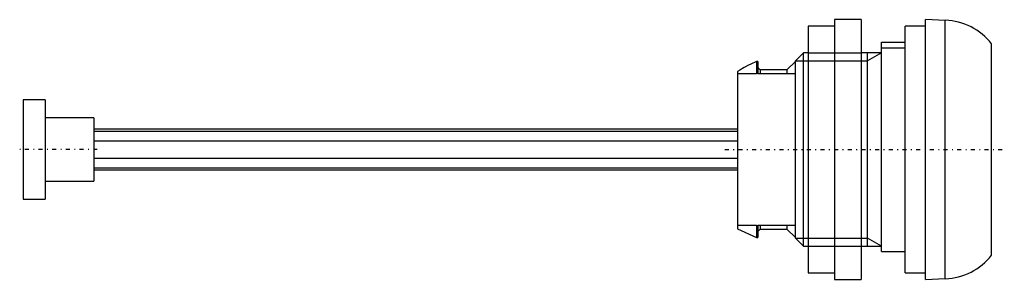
# Model space of a CAD drawing. Extents: x -81 to 30, y -15 to 15.
import ezdxf

# ---------------------------------------------------------------- set-up
doc = ezdxf.new("R2010")
doc.units = 0
doc.linetypes.add('CENTER', pattern=[1.5, 0.45, -0.5, 0.05, -0.5])
for name, color, linetype in [('AM_0', 7, 'CONTINUOUS'), ('AM_10', 7, 'CONTINUOUS'), ('AM_7', 7, 'CENTER')]:
    doc.layers.add(name, color=color, linetype=linetype)

msp = doc.modelspace()

# ---------------------------------------------------------------- linework, layer by layer
at = {"layer": 'AM_0', "color": 7, "linetype": 'CONTINUOUS'}
for p, q in [((14, 14.75), (11, 14.75)), ((11, 14.75), (11, -14.75)), ((14, 14.75), (14, -14.75)), ((23.55, 14.67), (21.3, 14.75)), ((21.3, -14.75), (21.3, 14.75)), ((23.55, -14.67), (23.55, 14.67)), ((11, 14), (8, 14)), ((8, 14), (8, -14)), ((21.3, 14), (19, 14)), ((19, -14), (19, 14)), ((16.3, -11.6), (16.3, 12.2)), ((16.3, 12.2), (19, 12.2)), ((19, 11.5), (16.3, 11.5)), ((28.8, -12.01), (28.8, 12.01)), ((7.47, 11), (6.55, 10.08)), ((6.55, -10.08), (6.55, 10.08)), ((8, 11), (7.47, 11)), ((7.47, -11), (7.47, 11)), ((16.3, 11), (14, 11)), ((2.15, 10), (1.5, 9.7)), ((2.3, 10), (2.15, 10)), ((2.15, 10), (2.15, 8.6)), ((2.3, 10), (2.3, 8.6)), ((2.55, 9.05), (2.3, 9.33)), ((5.6, 9.05), (2.55, 9.05)), ((2.55, 9.05), (2.55, 8.6)), ((6.55, 10), (5.6, 9.05)), ((5.6, 9.05), (5.6, 8.6)), ((0, 8.87), (0, -9)), ((2.15, 8.6), (0, 8.6)), ((6.55, 8.6), (2.3, 8.6)), ((-78.5, 5.65), (-81, 5.65)), ((-81, 5.65), (-81, -5.65)), ((-78.5, 5.65), (-78.5, -5.65)), ((-73, 3.6), (-78.5, 3.6)), ((-73, 3.6), (-73, -3.6)), ((0, 2.3), (-73, 2.3)), ((-73, 2.07), (0, 2.07)), ((-73, 1), (0, 1)), ((-73, -1), (0, -1)), ((-73, -2.07), (0, -2.07)), ((-73, -2.3), (0, -2.3)), ((-78.5, -3.6), (-73, -3.6)), ((-81, -5.65), (-78.5, -5.65)), ((0, -8.6), (2.15, -8.6)), ((2.15, -8.6), (2.15, -10)), ((2.3, -8.6), (6.55, -8.6)), ((2.3, -8.6), (2.3, -10)), ((2.55, -8.6), (2.55, -9.05)), ((5.6, -8.6), (5.6, -9.05)), ((0, -9), (2.15, -10)), ((2.15, -10), (2.3, -10)), ((2.3, -9.33), (2.55, -9.05)), ((2.55, -9.05), (5.6, -9.05)), ((5.6, -9.05), (6.55, -10)), ((6.55, -10.08), (7.47, -11)), ((7.47, -11), (8, -11)), ((14, -11), (16.3, -11)), ((16.3, -11.6), (19, -11.6)), ((8, -14), (11, -14)), ((19, -14), (21.3, -14)), ((11, -14.75), (14, -14.75)), ((21.3, -14.75), (23.55, -14.67))]:
    msp.add_line(p, q, dxfattribs=at)
msp.add_lwpolyline([(1.5, 9.7), (1.24, 9.57), (0.73, 9.31), (0.24, 9.02), (0, 8.87)], dxfattribs=at)
for centre, start, end in [((23.3, 7.68), 38.2132, 87.9773), ((23.3, -7.68), 272.0227, 321.7868)]:
    msp.add_arc(centre, 7, start, end, dxfattribs=at)
at = {"layer": 'AM_10', "color": 7, "linetype": 'CONTINUOUS'}
for p, q in [((6.55, 10.08), (14.71, 10.08)), ((8, 11), (14, 11)), ((14.71, -11), (14.71, 11)), ((16.3, 11), (14.71, 10.08)), ((6.55, -10.08), (14.71, -10.08)), ((8, -11), (14, -11)), ((16.3, -11), (14.71, -10.08))]:
    msp.add_line(p, q, dxfattribs=at)
at = {"layer": 'AM_7', "color": 4, "linetype": 'CENTER'}
for p, q in [((-72.6, 0), (-81.4, 0)), ((-1.44, 0), (30.24, 0))]:
    msp.add_line(p, q, dxfattribs=at)

doc.saveas('drawing.dxf')
